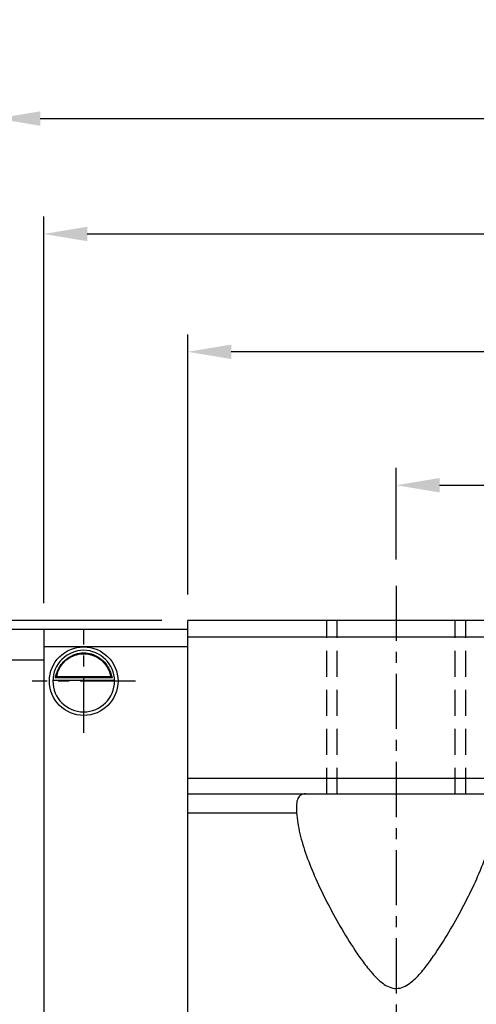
# Model space of a CAD drawing. Header units: millimetres. Extents: x 276 to 566, y 302 to 406.
# Tile 4 of 51: x 460 to 486, y 332 to 388. Entities that reach past the tile are written whole.
import ezdxf

# ---------------------------------------------------------------- set-up
doc = ezdxf.new("R2010")
doc.units = ezdxf.units.MM
doc.header["$PDSIZE"] = -1
doc.linetypes.add('CENTER', pattern=[10.16, 6.35, -1.27, 1.27, -1.27])
doc.linetypes.add('DASHED', pattern=[0.75, 0.5, -0.25])
for name, color, linetype in [('2', 7, 'Continuous'), ('CL', 1, 'CENTER'), ('DIM', 4, 'Continuous'), ('HID', 2, 'DASHED'), ('OUT', 3, 'Continuous')]:
    doc.layers.add(name, color=color, linetype=linetype)
doc.styles.add('DIM-7', font='SIMPLEX.shx', dxfattribs={"width": 0.7, "bigfont": 'chineset.shx'})
doc.dimstyles.new('CNS', dxfattribs={"dimtxt": 3.5, "dimasz": 2.5, "dimexe": 1, "dimexo": 1.5, "dimgap": 0.09, "dimtad": 0, "dimdsep": 46, "dimtxsty": 'DIM-7', "dimcen": 0.09, "dimclrd": 1, "dimclre": 1, "dimclrt": 4, "dimadec": 0, "dimazin": 0, "dimtfac": 1, "dimtix": 1, "dimtmove": 2, "dimatfit": 3, "dimfxl": 1, "dimtvp": 0.971429, "dimtolj": 1, "dimarcsym": 0})

# ---------------------------------------------------------------- blocks, each defined once
blk = doc.blocks.new('*D10')
at = {"layer": 'DEFPOINTS', "color": 0, "transparency": 16777216}
for p in [(516.857, 361.561), (481.857, 355.772), (516.857, 355.772)]:
    blk.add_point(p, dxfattribs=at)
at = {"layer": 'DIM', "color": 7, "lineweight": -2, "transparency": 16777216}
for p, q in [((481.857, 357.272), (481.857, 362.561)), ((516.857, 357.272), (516.857, 362.561)), ((484.357, 361.561), (514.357, 361.561))]:
    blk.add_line(p, q, dxfattribs=at)
at = {"layer": 'DIM', "color": 7, "transparency": 16777216}
for points in [[(484.357, 361.977), (484.357, 361.144), (481.857, 361.561)], [(514.357, 361.977), (514.357, 361.144), (516.857, 361.561)]]:
    blk.add_solid(points, dxfattribs=at)
at = {"layer": 'DIM', "color": 7, "transparency": 16777216, "insert": (499.357, 364.961), "char_height": 3.5, "attachment_point": 5, "style": 'DIM-7'}
blk.add_mtext('\\A1;35', dxfattribs=at)
blk = doc.blocks.new('*D11')
at = {"layer": 'DEFPOINTS', "color": 0, "transparency": 16777216}
for p in [(469.857, 369.249), (469.857, 353.772), (528.857, 353.772)]:
    blk.add_point(p, dxfattribs=at)
at = {"layer": 'DIM', "color": 7, "lineweight": -2, "transparency": 16777216}
for p, q in [((469.857, 355.272), (469.857, 370.249)), ((528.857, 355.272), (528.857, 370.249)), ((526.357, 369.249), (472.357, 369.249))]:
    blk.add_line(p, q, dxfattribs=at)
at = {"layer": 'DIM', "color": 7, "transparency": 16777216}
for points in [[(472.357, 369.666), (472.357, 368.832), (469.857, 369.249)], [(526.357, 369.666), (526.357, 368.832), (528.857, 369.249)]]:
    blk.add_solid(points, dxfattribs=at)
at = {"layer": 'DIM', "color": 7, "transparency": 16777216, "insert": (499.357, 372.649), "char_height": 3.5, "attachment_point": 5, "style": 'DIM-7'}
blk.add_mtext('\\A1;59', dxfattribs=at)
blk = doc.blocks.new('*D19')
at = {"layer": 'DEFPOINTS', "color": 0, "transparency": 16777216}
for p in [(537.157, 376.039), (461.557, 353.272), (537.157, 353.272)]:
    blk.add_point(p, dxfattribs=at)
at = {"layer": 'DIM', "color": 7, "lineweight": -2, "transparency": 16777216}
for p, q in [((461.557, 354.772), (461.557, 377.039)), ((537.157, 354.772), (537.157, 377.039)), ((464.057, 376.039), (534.657, 376.039))]:
    blk.add_line(p, q, dxfattribs=at)
at = {"layer": 'DIM', "color": 7, "transparency": 16777216}
for points in [[(464.057, 376.456), (464.057, 375.622), (461.557, 376.039)], [(534.657, 376.456), (534.657, 375.622), (537.157, 376.039)]]:
    blk.add_solid(points, dxfattribs=at)
at = {"layer": 'DIM', "color": 7, "transparency": 16777216, "insert": (499.357, 379.439), "char_height": 3.5, "attachment_point": 5, "style": 'DIM-7'}
blk.add_mtext('\\A1;75.6', dxfattribs=at)
blk = doc.blocks.new('*D112')
at = {"layer": 'DEFPOINTS', "color": 0, "transparency": 16777216}
for p in [(539.857, 382.691), (458.857, 353.272), (539.857, 353.272)]:
    blk.add_point(p, dxfattribs=at)
at = {"layer": 'DIM', "color": 7, "lineweight": -2, "transparency": 16777216}
for p, q in [((458.857, 354.772), (458.857, 383.691)), ((539.857, 354.772), (539.857, 383.691)), ((461.357, 382.691), (537.357, 382.691))]:
    blk.add_line(p, q, dxfattribs=at)
at = {"layer": 'DIM', "color": 7, "transparency": 16777216}
for points in [[(461.357, 383.107), (461.357, 382.274), (458.857, 382.691)], [(537.357, 383.107), (537.357, 382.274), (539.857, 382.691)]]:
    blk.add_solid(points, dxfattribs=at)
at = {"layer": 'DIM', "color": 7, "transparency": 16777216, "insert": (499.357, 386.091), "char_height": 3.5, "attachment_point": 5, "style": 'DIM-7'}
blk.add_mtext('\\A1;81', dxfattribs=at)
blk = doc.blocks.new('*D116')
at = {"layer": 'DEFPOINTS', "color": 0, "transparency": 16777216}
for p in [(469.857, 353.772), (440.097, 349.272), (444.857, 349.272)]:
    blk.add_point(p, dxfattribs=at)
at = {"layer": 'DIM', "color": 7, "lineweight": -2, "transparency": 16777216}
for p, q in [((440.097, 356.272), (440.097, 358.772)), ((468.357, 353.772), (439.097, 353.772)), ((440.097, 353.772), (440.097, 349.272)), ((443.357, 349.272), (439.097, 349.272)), ((440.097, 346.772), (440.097, 344.272))]:
    blk.add_line(p, q, dxfattribs=at)
at = {"layer": 'DIM', "color": 7, "transparency": 16777216}
for points in [[(439.68, 356.272), (440.514, 356.272), (440.097, 353.772)], [(439.68, 346.772), (440.514, 346.772), (440.097, 349.272)]]:
    blk.add_solid(points, dxfattribs=at)
at = {"layer": 'DIM', "color": 7, "transparency": 16777216, "insert": (436.697, 351.522), "char_height": 3.5, "attachment_point": 5, "rotation": 90, "style": 'DIM-7'}
blk.add_mtext('\\A1;4.5', dxfattribs=at)

msp = doc.modelspace()

# ---------------------------------------------------------------- linework, layer by layer
at = {"layer": '2', "color": 0, "linetype": 'Continuous'}
for p, q in [((458.857, 353.272), (461.557, 353.272)), ((461.557, 353.272), (461.557, 327.072)), ((458.857, 351.498), (461.557, 351.498)), ((462.083, 350.322), (465.631, 350.322)), ((465.489, 350.455), (462.225, 350.455)), ((465.412, 350.522), (462.302, 350.522))]:
    msp.add_line(p, q, dxfattribs=at)
at = {"layer": '2', "color": 0, "linetype": 'Continuous', "extrusion": (0, 0, -1)}
for radius, start, end in [(1.975, 270, 90), (1.575, 9.1332, 90), (1.975, 90, 270), (1.575, 90, 170.8668)]:
    msp.add_arc((-463.857, 350.272), radius, start, end, dxfattribs=at)
at = {"layer": '2', "color": 0, "linetype": 'Continuous'}
for start, end in [(90, 270), (270, 90)]:
    msp.add_arc((463.857, 350.272), 1.775, start, end, dxfattribs=at)
for points, knots in [([(462.225, 350.455), (462.241, 350.531), (462.263, 350.62), (462.327, 350.81), (462.369, 350.912), (462.474, 351.107), (462.538, 351.204), (462.71, 351.415), (462.828, 351.526), (463.088, 351.706), (463.233, 351.779), (463.535, 351.876), (463.697, 351.903), (463.857, 351.903)], [0, 0, 0, 0, 0.137686, 0.137686, 0.275472, 0.275472, 0.412356, 0.412356, 0.606431, 0.606431, 0.804639, 0.804639, 1, 1, 1, 1]), ([(463.857, 351.903), (464.008, 351.903), (464.161, 351.879), (464.478, 351.783), (464.644, 351.699), (464.914, 351.501), (465.028, 351.39), (465.2, 351.171), (465.266, 351.064), (465.373, 350.85), (465.413, 350.74), (465.462, 350.574), (465.477, 350.511), (465.489, 350.455)], [0, 0, 0, 0, 0.183798, 0.183798, 0.410489, 0.410489, 0.600027, 0.600027, 0.749109, 0.749109, 0.899192, 0.899192, 1, 1, 1, 1])]:
    msp.add_open_spline(points, degree=3, knots=knots, dxfattribs=at)
for points in [[(462.225, 350.455), (462.251, 350.477), (462.277, 350.5), (462.302, 350.522)], [(465.412, 350.522), (465.438, 350.5), (465.463, 350.477), (465.489, 350.455)]]:
    msp.add_open_spline(points, degree=3, dxfattribs=at)
at = {"layer": 'CL', "color": 0, "ltscale": 0.5}
for p, q in [((481.857, 355.772), (481.857, 324.572)), ((463.857, 347.297), (463.857, 353.247)), ((466.832, 350.272), (460.882, 350.272))]:
    msp.add_line(p, q, dxfattribs=at)
at = {"layer": 'DIM', "color": 7}
for p, q in [((461.557, 353.272), (469.857, 353.272)), ((461.557, 352.272), (469.857, 352.272))]:
    msp.add_line(p, q, dxfattribs=at)
at = {"layer": 'HID', "color": 0, "ltscale": 3}
for p, q in [((477.857, 343.772), (477.857, 353.772)), ((478.457, 343.772), (478.457, 353.772)), ((485.257, 343.772), (485.257, 353.772)), ((485.857, 343.772), (485.857, 353.772))]:
    msp.add_line(p, q, dxfattribs=at)
at = {"layer": 'OUT', "color": 7}
for p, q in [((528.857, 353.772), (469.857, 353.772)), ((469.857, 326.572), (469.857, 353.772)), ((469.857, 352.822), (528.857, 352.822)), ((469.857, 344.672), (528.857, 344.672)), ((469.857, 343.772), (528.857, 343.772)), ((469.857, 342.686), (476.117, 342.686))]:
    msp.add_line(p, q, dxfattribs=at)
for points, knots in [([(476.637, 343.772), (476.529, 343.772), (476.436, 343.751), (476.287, 343.662), (476.23, 343.595), (476.149, 343.412), (476.125, 343.295), (476.103, 343.022), (476.106, 342.863), (476.117, 342.686)], [0, 0, 0, 0, 0.25, 0.25, 0.5, 0.5, 0.75, 0.75, 1, 1, 1, 1]), ([(476.117, 342.686), (476.128, 342.494), (476.151, 342.297), (476.215, 341.893), (476.257, 341.686), (476.406, 341.06), (476.537, 340.635), (476.848, 339.766), (477.028, 339.323), (477.43, 338.42), (477.651, 337.961), (478.121, 337.047), (478.37, 336.589), (478.9, 335.674), (479.179, 335.216), (479.63, 334.535), (479.786, 334.309), (480.115, 333.863), (480.287, 333.643), (480.659, 333.224), (480.857, 333.023), (481.196, 332.775), (481.318, 332.7), (481.582, 332.592), (481.725, 332.56), (482.009, 332.563), (482.151, 332.597), (482.412, 332.709), (482.534, 332.785), (482.873, 333.037), (483.069, 333.238), (483.439, 333.658), (483.61, 333.877), (483.936, 334.32), (484.091, 334.545), (484.542, 335.226), (484.822, 335.686), (485.356, 336.61), (485.608, 337.073), (486.309, 338.441), (486.711, 339.332), (487.179, 340.638), (487.311, 341.07), (487.509, 341.901), (487.574, 342.301), (487.598, 342.686)], [0, 0, 0, 0, 0.03125, 0.03125, 0.0625, 0.0625, 0.125, 0.125, 0.1875, 0.1875, 0.25, 0.25, 0.3125, 0.3125, 0.375, 0.375, 0.40625, 0.40625, 0.4375, 0.4375, 0.46875, 0.46875, 0.484375, 0.484375, 0.5, 0.5, 0.515625, 0.515625, 0.53125, 0.53125, 0.5625, 0.5625, 0.59375, 0.59375, 0.625, 0.625, 0.6875, 0.6875, 0.75, 0.75, 0.875, 0.875, 0.9375, 0.9375, 1, 1, 1, 1])]:
    msp.add_open_spline(points, degree=3, knots=knots, dxfattribs=at)

# ---------------------------------------------------------------- dimensions: what is measured, and where the dimension line sits
at = {"layer": 'DIM', "color": 0}
for base, p1, p2, angle, picture, middle in [((539.857, 382.691), (458.857, 353.272), (539.857, 353.272), 180, '*D112', (499.357, 386.091)), ((440.097, 349.272), (469.857, 353.772), (444.857, 349.272), 90, '*D116', (436.697, 351.522))]:
    dim = msp.add_linear_dim(base=base, p1=p1, p2=p2, angle=angle, dimstyle='CNS', override={"dimclrd": 7, "dimclre": 7, "dimclrt": 7}, dxfattribs=at)
    dim.commit()
    dim.dimension.update_dxf_attribs({"geometry": picture, "text_midpoint": middle})
for base, p1, p2, picture, middle in [((537.157, 376.039), (461.557, 353.272), (537.157, 353.272), '*D19', (499.357, 379.439)), ((469.857, 369.249), (528.857, 353.772), (469.857, 353.772), '*D11', (499.357, 372.649)), ((516.857, 361.561), (481.857, 355.772), (516.857, 355.772), '*D10', (499.357, 364.961))]:
    dim = msp.add_linear_dim(base=base, p1=p1, p2=p2, dimstyle='CNS', override={"dimclrd": 7, "dimclre": 7, "dimclrt": 7}, dxfattribs=at)
    dim.commit()
    dim.dimension.update_dxf_attribs({"geometry": picture, "text_midpoint": middle})

doc.saveas('drawing.dxf')
